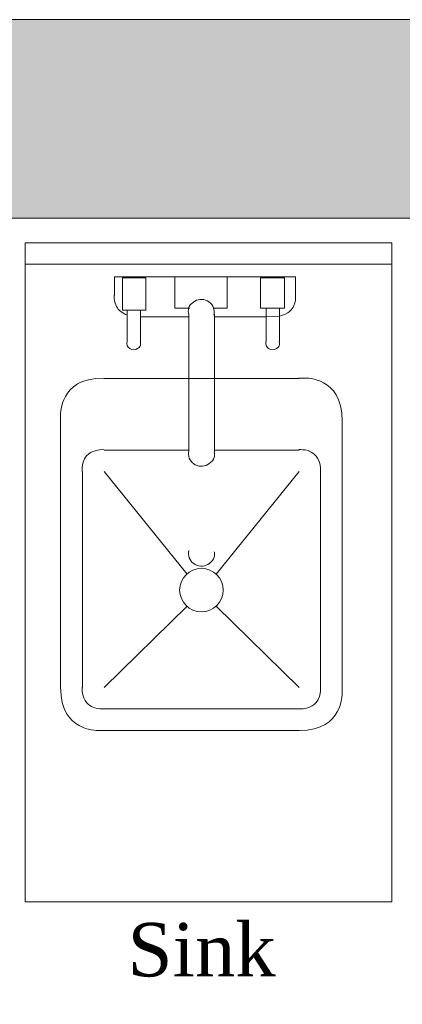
# Model space of a CAD drawing. Extents: x 3940905 to 4145695, y 925352 to 1109797.
# Tile 159 of 256: x 3951249 to 3951692, y 1100763 to 1101903. Entities that reach past the tile are written whole.
import ezdxf

# ---------------------------------------------------------------- set-up
doc = ezdxf.new("R2010")
doc.units = 0
doc.header["$LTSCALE"] = 750
doc.header["$MEASUREMENT"] = 0
for name, color, linetype, lineweight in [('CKD Equipments', 252, 'CONTINUOUS', 0), ('HATCH', 7, 'CONTINUOUS', 0), ('wall', 7, 'CONTINUOUS', 25)]:
    doc.layers.add(name, color=color, linetype=linetype, lineweight=lineweight)
doc.layers.add('TEXT', color=7, linetype='CONTINUOUS')
doc.styles.add('TXT1', font='times.ttf')

msp = doc.modelspace()

# ---------------------------------------------------------------- hatches: boundary and pattern name
at = {"layer": 'HATCH'}
h = msp.add_hatch(color=8, dxfattribs=at)
h.dxf.hatch_style = 1
h.paths.add_polyline_path([(3958692, 1101902.6), (3946097, 1101902.6), (3946097, 1087857.6), (3945967, 1087857.6), (3945967, 1073894.6), (3946130, 1073894.6), (3946130, 1067370.5), (3946587, 1067370.5), (3946587, 1071944.6), (3946587, 1074057.6), (3946197, 1074057.6), (3946197, 1087627.6), (3946322, 1087627.6), (3946322, 1101672.6), (3958692, 1101672.6)])

# ---------------------------------------------------------------- linework, layer by layer
at = {"layer": 'CKD Equipments', "color": 252, "true_color": 0x989898}
for p, q in [((3951254.9, 1101644.4), (3951254.9, 1100881.2)), ((3951679.7, 1101644.4), (3951254.9, 1101644.4)), ((3951254.9, 1101644.4), (3951254.9, 1101619.5)), ((3951679.7, 1100881.2), (3951679.7, 1101644.4)), ((3951254.9, 1101619.5), (3951679.7, 1101619.5)), ((3951254.9, 1100881.2), (3951679.7, 1100881.2))]:
    msp.add_line(p, q, dxfattribs=at)
at = {"layer": 'CKD Equipments', "color": 6, "true_color": 0xff00ff}
for p, q in [((3951358.7, 1101583.4), (3951358.7, 1101604.7)), ((3951358.7, 1101604.7), (3951568.3, 1101604.7)), ((3951358.7, 1101583.4), (3951358.7, 1101604.7)), ((3951358.7, 1101604.7), (3951568.3, 1101604.7)), ((3951358.7, 1101583.4), (3951358.7, 1101604.7)), ((3951358.7, 1101604.7), (3951568.3, 1101604.7)), ((3951358.7, 1101583.4), (3951358.7, 1101604.7)), ((3951358.7, 1101604.7), (3951568.3, 1101604.7)), ((3951367.8, 1101566.1), (3951367.8, 1101603.7)), ((3951367.8, 1101603.7), (3951394.8, 1101603.7)), ((3951367.8, 1101566.1), (3951367.8, 1101603.7)), ((3951367.8, 1101603.7), (3951394.8, 1101603.7)), ((3951367.8, 1101566.1), (3951367.8, 1101603.7)), ((3951367.8, 1101603.7), (3951394.8, 1101603.7)), ((3951367.8, 1101566.1), (3951367.8, 1101603.7)), ((3951367.8, 1101603.7), (3951394.8, 1101603.7)), ((3951394.8, 1101603.7), (3951394.8, 1101566.1)), ((3951394.8, 1101603.7), (3951394.8, 1101566.1)), ((3951394.8, 1101603.7), (3951394.8, 1101566.1)), ((3951394.8, 1101603.7), (3951394.8, 1101566.1)), ((3951428.4, 1101568.6), (3951428.4, 1101604.7)), ((3951428.4, 1101604.7), (3951488.9, 1101604.7)), ((3951428.4, 1101568.6), (3951428.4, 1101604.7)), ((3951428.4, 1101604.7), (3951488.9, 1101604.7)), ((3951428.4, 1101568.6), (3951428.4, 1101604.7)), ((3951428.4, 1101604.7), (3951488.9, 1101604.7)), ((3951428.4, 1101568.6), (3951428.4, 1101604.7)), ((3951428.4, 1101604.7), (3951488.9, 1101604.7)), ((3951488.9, 1101604.7), (3951488.9, 1101568.6)), ((3951488.9, 1101604.7), (3951488.9, 1101568.6)), ((3951488.9, 1101604.7), (3951488.9, 1101568.6)), ((3951488.9, 1101604.7), (3951488.9, 1101568.6)), ((3951527.6, 1101568.6), (3951527.6, 1101603.7)), ((3951527.6, 1101603.7), (3951555.6, 1101603.7)), ((3951527.6, 1101568.6), (3951527.6, 1101603.7)), ((3951527.6, 1101603.7), (3951555.6, 1101603.7)), ((3951527.6, 1101568.6), (3951527.6, 1101603.7)), ((3951527.6, 1101603.7), (3951555.6, 1101603.7)), ((3951527.6, 1101568.6), (3951527.6, 1101603.7)), ((3951527.6, 1101603.7), (3951555.6, 1101603.7)), ((3951555.6, 1101603.7), (3951555.6, 1101568.6)), ((3951555.6, 1101603.7), (3951555.6, 1101568.6)), ((3951555.6, 1101603.7), (3951555.6, 1101568.6)), ((3951555.6, 1101603.7), (3951555.6, 1101568.6)), ((3951568.3, 1101604.7), (3951568.3, 1101583.4)), ((3951568.3, 1101604.7), (3951568.3, 1101583.4)), ((3951568.3, 1101604.7), (3951568.3, 1101583.4)), ((3951568.3, 1101604.7), (3951568.3, 1101583.4)), ((3951394.8, 1101566.1), (3951367.8, 1101566.1)), ((3951394.8, 1101566.1), (3951367.8, 1101566.1)), ((3951394.8, 1101566.1), (3951367.8, 1101566.1)), ((3951394.8, 1101566.1), (3951367.8, 1101566.1)), ((3951373.4, 1101529.9), (3951373.4, 1101566.1)), ((3951373.4, 1101529.9), (3951373.4, 1101566.1)), ((3951373.4, 1101529.9), (3951373.4, 1101566.1)), ((3951373.4, 1101529.9), (3951373.4, 1101566.1)), ((3951388.7, 1101566.1), (3951388.7, 1101529.9)), ((3951388.7, 1101566.1), (3951388.7, 1101529.9)), ((3951388.7, 1101566.1), (3951388.7, 1101529.9)), ((3951388.7, 1101566.1), (3951388.7, 1101529.9)), ((3951445.7, 1101568.6), (3951428.4, 1101568.6)), ((3951445.7, 1101568.6), (3951428.4, 1101568.6)), ((3951445.7, 1101568.6), (3951428.4, 1101568.6)), ((3951445.7, 1101568.6), (3951428.4, 1101568.6)), ((3951488.9, 1101568.6), (3951473.7, 1101568.6)), ((3951488.9, 1101568.6), (3951473.7, 1101568.6)), ((3951488.9, 1101568.6), (3951473.7, 1101568.6)), ((3951488.9, 1101568.6), (3951473.7, 1101568.6)), ((3951555.6, 1101568.6), (3951527.6, 1101568.6)), ((3951555.6, 1101568.6), (3951527.6, 1101568.6)), ((3951555.6, 1101568.6), (3951527.6, 1101568.6)), ((3951555.6, 1101568.6), (3951527.6, 1101568.6)), ((3951534.2, 1101529.9), (3951534.2, 1101568.6)), ((3951534.2, 1101529.9), (3951534.2, 1101568.6)), ((3951534.2, 1101529.9), (3951534.2, 1101568.6)), ((3951534.2, 1101529.9), (3951534.2, 1101568.6)), ((3951549.5, 1101529.9), (3951549.5, 1101568.6)), ((3951444.7, 1101558.4), (3951388.7, 1101558.4)), ((3951444.7, 1101558.4), (3951388.7, 1101558.4)), ((3951444.7, 1101558.4), (3951388.7, 1101558.4)), ((3951444.7, 1101558.4), (3951388.7, 1101558.4)), ((3951444.7, 1101562), (3951444.7, 1101403.2)), ((3951444.7, 1101562), (3951444.7, 1101403.2)), ((3951444.7, 1101562), (3951444.7, 1101403.2)), ((3951444.7, 1101562), (3951444.7, 1101403.2)), ((3951474.2, 1101402.2), (3951474.2, 1101561.5)), ((3951474.2, 1101402.2), (3951474.2, 1101561.5)), ((3951474.2, 1101402.2), (3951474.2, 1101561.5)), ((3951474.2, 1101402.2), (3951474.2, 1101561.5)), ((3951534.2, 1101558.4), (3951474.2, 1101558.4)), ((3951534.2, 1101558.4), (3951474.2, 1101558.4)), ((3951534.2, 1101558.4), (3951474.2, 1101558.4)), ((3951534.2, 1101558.4), (3951474.2, 1101558.4)), ((3951549.5, 1101558.9), (3951534.2, 1101558.4))]:
    msp.add_line(p, q, dxfattribs=at)
at = {"layer": 'CKD Equipments', "color": 4, "true_color": 0x00ffff}
for p, q in [((3951572.4, 1101487.2), (3951346.5, 1101487.2)), ((3951572.4, 1101487.2), (3951346.5, 1101487.2)), ((3951572.4, 1101487.2), (3951346.5, 1101487.2)), ((3951572.4, 1101487.2), (3951346.5, 1101487.2)), ((3951296.1, 1101437.6), (3951296.1, 1101129.8)), ((3951622.2, 1101129.5), (3951622.2, 1101437.3)), ((3951622.2, 1101129.5), (3951622.2, 1101437.3)), ((3951622.2, 1101129.5), (3951622.2, 1101437.3)), ((3951622.2, 1101129.5), (3951622.2, 1101437.3)), ((3951444.7, 1101404.3), (3951346.5, 1101404.3)), ((3951444.7, 1101404.3), (3951346.5, 1101404.3)), ((3951444.7, 1101404.3), (3951346.5, 1101404.3)), ((3951444.7, 1101404.3), (3951346.5, 1101404.3)), ((3951572.4, 1101404.3), (3951474.2, 1101404.3)), ((3951572.4, 1101404.3), (3951474.2, 1101404.3)), ((3951572.4, 1101404.3), (3951474.2, 1101404.3)), ((3951572.4, 1101404.3), (3951474.2, 1101404.3)), ((3951321.5, 1101379.3), (3951321.5, 1101129.5)), ((3951321.5, 1101379.3), (3951321.5, 1101129.5)), ((3951321.5, 1101379.3), (3951321.5, 1101129.5)), ((3951321.5, 1101379.3), (3951321.5, 1101129.5)), ((3951442.6, 1101260.8), (3951346.5, 1101379.3)), ((3951442.6, 1101260.8), (3951346.5, 1101379.3)), ((3951442.6, 1101260.8), (3951346.5, 1101379.3)), ((3951442.6, 1101260.8), (3951346.5, 1101379.3)), ((3951476.2, 1101260.8), (3951572.4, 1101379.3)), ((3951476.2, 1101260.8), (3951572.4, 1101379.3)), ((3951476.2, 1101260.8), (3951572.4, 1101379.3)), ((3951476.2, 1101260.8), (3951572.4, 1101379.3)), ((3951597.3, 1101129.5), (3951597.3, 1101379.3)), ((3951597.3, 1101129.5), (3951597.3, 1101379.3)), ((3951597.3, 1101129.5), (3951597.3, 1101379.3)), ((3951597.3, 1101129.5), (3951597.3, 1101379.3)), ((3951346.5, 1101129.5), (3951442.6, 1101223.6)), ((3951346.5, 1101129.5), (3951442.6, 1101223.6)), ((3951346.5, 1101129.5), (3951442.6, 1101223.6)), ((3951346.5, 1101129.5), (3951442.6, 1101223.6)), ((3951572.4, 1101129.5), (3951476.2, 1101223.6)), ((3951572.4, 1101129.5), (3951476.2, 1101223.6)), ((3951572.4, 1101129.5), (3951476.2, 1101223.6)), ((3951572.4, 1101129.5), (3951476.2, 1101223.6)), ((3951346.5, 1101104.6), (3951572.4, 1101104.6)), ((3951346.5, 1101104.6), (3951572.4, 1101104.6)), ((3951346.5, 1101104.6), (3951572.4, 1101104.6)), ((3951346.5, 1101104.6), (3951572.4, 1101104.6)), ((3951346.5, 1101079.6), (3951572.4, 1101079.6)), ((3951346.5, 1101079.6), (3951572.4, 1101079.6)), ((3951346.5, 1101079.6), (3951572.4, 1101079.6)), ((3951346.5, 1101079.6), (3951572.4, 1101079.6))]:
    msp.add_line(p, q, dxfattribs=at)
msp.add_circle((3951459.2, 1101242.2), 25.2, dxfattribs=at)
msp.add_circle((3951459.2, 1101242.2), 25.2, dxfattribs=at)
msp.add_circle((3951459.2, 1101242.2), 25.2, dxfattribs=at)
msp.add_circle((3951459.2, 1101242.2), 25.2, dxfattribs=at)
at = {"layer": 'CKD Equipments', "color": 6, "true_color": 0xff00ff}
for points in [[(3951358.2, 1101583.6), (3951358.2, 1101573.7), (3951363.9, 1101564.8), (3951372.9, 1101560.7), (3951372.9, 1101560.7), (3951372.9, 1101560.7), (3951372.9, 1101560.7)], [(3951358.2, 1101583.6), (3951358.2, 1101573.7), (3951363.9, 1101564.8), (3951372.9, 1101560.7), (3951372.9, 1101560.7), (3951372.9, 1101560.7), (3951372.9, 1101560.7)], [(3951358.2, 1101583.6), (3951358.2, 1101573.7), (3951363.9, 1101564.8), (3951372.9, 1101560.7), (3951372.9, 1101560.7), (3951372.9, 1101560.7), (3951372.9, 1101560.7)], [(3951358.2, 1101583.6), (3951358.2, 1101573.7), (3951363.9, 1101564.8), (3951372.9, 1101560.7), (3951372.9, 1101560.7), (3951372.9, 1101560.7), (3951372.9, 1101560.7)], [(3951451.6, 1101576.7), (3951446.5, 1101573.8), (3951443.6, 1101568), (3951444.2, 1101562.1), (3951444.2, 1101562.1), (3951444.2, 1101562.1), (3951444.2, 1101562.1)], [(3951451.6, 1101576.7), (3951446.5, 1101573.8), (3951443.6, 1101568), (3951444.2, 1101562.1), (3951444.2, 1101562.1), (3951444.2, 1101562.1), (3951444.2, 1101562.1)], [(3951451.6, 1101576.7), (3951446.5, 1101573.8), (3951443.6, 1101568), (3951444.2, 1101562.1), (3951444.2, 1101562.1), (3951444.2, 1101562.1), (3951444.2, 1101562.1)], [(3951451.6, 1101576.7), (3951446.5, 1101573.8), (3951443.6, 1101568), (3951444.2, 1101562.1), (3951444.2, 1101562.1), (3951444.2, 1101562.1), (3951444.2, 1101562.1)], [(3951468, 1101575.9), (3951463.2, 1101579.4), (3951456.7, 1101579.7), (3951451.6, 1101576.7)], [(3951468, 1101575.9), (3951463.2, 1101579.4), (3951456.7, 1101579.7), (3951451.6, 1101576.7)], [(3951468, 1101575.9), (3951463.2, 1101579.4), (3951456.7, 1101579.7), (3951451.6, 1101576.7)], [(3951468, 1101575.9), (3951463.2, 1101579.4), (3951456.7, 1101579.7), (3951451.6, 1101576.7)], [(3951473.8, 1101560.6), (3951475.1, 1101566.4), (3951472.8, 1101572.4), (3951468, 1101575.9)], [(3951473.8, 1101560.6), (3951475.1, 1101566.4), (3951472.8, 1101572.4), (3951468, 1101575.9)], [(3951473.8, 1101560.6), (3951475.1, 1101566.4), (3951472.8, 1101572.4), (3951468, 1101575.9)], [(3951473.8, 1101560.6), (3951475.1, 1101566.4), (3951472.8, 1101572.4), (3951468, 1101575.9)], [(3951549.5, 1101559.3), (3951560.6, 1101562.2), (3951568.3, 1101572.2), (3951568.3, 1101583.6), (3951568.3, 1101583.6), (3951568.3, 1101583.6), (3951568.3, 1101583.6)], [(3951549.5, 1101559.3), (3951560.6, 1101562.2), (3951568.3, 1101572.2), (3951568.3, 1101583.6), (3951568.3, 1101583.6), (3951568.3, 1101583.6), (3951568.3, 1101583.6)], [(3951549.5, 1101559.3), (3951560.6, 1101562.2), (3951568.3, 1101572.2), (3951568.3, 1101583.6), (3951568.3, 1101583.6), (3951568.3, 1101583.6), (3951568.3, 1101583.6)], [(3951549.5, 1101559.3), (3951560.6, 1101562.2), (3951568.3, 1101572.2), (3951568.3, 1101583.6), (3951568.3, 1101583.6), (3951568.3, 1101583.6), (3951568.3, 1101583.6)], [(3951373.2, 1101530.1), (3951372.3, 1101526.9), (3951373.6, 1101523.6), (3951376.3, 1101521.7)], [(3951373.2, 1101530.1), (3951372.3, 1101526.9), (3951373.6, 1101523.6), (3951376.3, 1101521.7)], [(3951373.2, 1101530.1), (3951372.3, 1101526.9), (3951373.6, 1101523.6), (3951376.3, 1101521.7)], [(3951373.2, 1101530.1), (3951372.3, 1101526.9), (3951373.6, 1101523.6), (3951376.3, 1101521.7)], [(3951385.3, 1101521.7), (3951388, 1101523.6), (3951389.3, 1101526.9), (3951388.4, 1101530.1), (3951388.4, 1101530.1), (3951388.4, 1101530.1), (3951388.4, 1101530.1)], [(3951385.3, 1101521.7), (3951388, 1101523.6), (3951389.3, 1101526.9), (3951388.4, 1101530.1), (3951388.4, 1101530.1), (3951388.4, 1101530.1), (3951388.4, 1101530.1)], [(3951385.3, 1101521.7), (3951388, 1101523.6), (3951389.3, 1101526.9), (3951388.4, 1101530.1), (3951388.4, 1101530.1), (3951388.4, 1101530.1), (3951388.4, 1101530.1)], [(3951385.3, 1101521.7), (3951388, 1101523.6), (3951389.3, 1101526.9), (3951388.4, 1101530.1), (3951388.4, 1101530.1), (3951388.4, 1101530.1), (3951388.4, 1101530.1)], [(3951533.9, 1101530.1), (3951533.1, 1101526.9), (3951534.4, 1101523.6), (3951537.1, 1101521.7)], [(3951533.9, 1101530.1), (3951533.1, 1101526.9), (3951534.4, 1101523.6), (3951537.1, 1101521.7)], [(3951533.9, 1101530.1), (3951533.1, 1101526.9), (3951534.4, 1101523.6), (3951537.1, 1101521.7)], [(3951533.9, 1101530.1), (3951533.1, 1101526.9), (3951534.4, 1101523.6), (3951537.1, 1101521.7)], [(3951546.1, 1101521.7), (3951548.8, 1101523.6), (3951550, 1101526.9), (3951549.2, 1101530.1), (3951549.2, 1101530.1), (3951549.2, 1101530.1), (3951549.2, 1101530.1)], [(3951546.1, 1101521.7), (3951548.8, 1101523.6), (3951550, 1101526.9), (3951549.2, 1101530.1), (3951549.2, 1101530.1), (3951549.2, 1101530.1), (3951549.2, 1101530.1)], [(3951546.1, 1101521.7), (3951548.8, 1101523.6), (3951550, 1101526.9), (3951549.2, 1101530.1), (3951549.2, 1101530.1), (3951549.2, 1101530.1), (3951549.2, 1101530.1)], [(3951546.1, 1101521.7), (3951548.8, 1101523.6), (3951550, 1101526.9), (3951549.2, 1101530.1), (3951549.2, 1101530.1), (3951549.2, 1101530.1), (3951549.2, 1101530.1)], [(3951376.3, 1101521.7), (3951379, 1101519.8), (3951382.6, 1101519.8), (3951385.3, 1101521.7)], [(3951376.3, 1101521.7), (3951379, 1101519.8), (3951382.6, 1101519.8), (3951385.3, 1101521.7)], [(3951376.3, 1101521.7), (3951379, 1101519.8), (3951382.6, 1101519.8), (3951385.3, 1101521.7)], [(3951376.3, 1101521.7), (3951379, 1101519.8), (3951382.6, 1101519.8), (3951385.3, 1101521.7)], [(3951537.1, 1101521.7), (3951539.8, 1101519.8), (3951543.4, 1101519.8), (3951546.1, 1101521.7)], [(3951537.1, 1101521.7), (3951539.8, 1101519.8), (3951543.4, 1101519.8), (3951546.1, 1101521.7)], [(3951537.1, 1101521.7), (3951539.8, 1101519.8), (3951543.4, 1101519.8), (3951546.1, 1101521.7)], [(3951537.1, 1101521.7), (3951539.8, 1101519.8), (3951543.4, 1101519.8), (3951546.1, 1101521.7)], [(3951444.5, 1101403.6), (3951443.2, 1101397.8), (3951445.5, 1101391.8), (3951450.3, 1101388.3)], [(3951466.7, 1101387.5), (3951471.8, 1101390.5), (3951474.7, 1101396.2), (3951474.1, 1101402.1), (3951474.1, 1101402.1), (3951474.1, 1101402.1), (3951474.1, 1101402.1)], [(3951450.3, 1101388.3), (3951455.1, 1101384.8), (3951461.6, 1101384.5), (3951466.7, 1101387.5)]]:
    msp.add_open_spline(points, degree=3, dxfattribs=at)
at = {"layer": 'CKD Equipments', "color": 4, "true_color": 0x00ffff}
for points in [[(3951346.2, 1101487.7), (3951318.5, 1101487.7), (3951296.1, 1101465.3), (3951296.1, 1101437.6), (3951296.1, 1101437.6), (3951296.1, 1101437.6), (3951296.1, 1101437.6)], [(3951346.2, 1101487.7), (3951318.5, 1101487.7), (3951296.1, 1101465.3), (3951296.1, 1101437.6), (3951296.1, 1101437.6), (3951296.1, 1101437.6), (3951296.1, 1101437.6)], [(3951346.2, 1101487.7), (3951318.5, 1101487.7), (3951296.1, 1101465.3), (3951296.1, 1101437.6), (3951296.1, 1101437.6), (3951296.1, 1101437.6), (3951296.1, 1101437.6)], [(3951346.2, 1101487.7), (3951318.5, 1101487.7), (3951296.1, 1101465.3), (3951296.1, 1101437.6), (3951296.1, 1101437.6), (3951296.1, 1101437.6), (3951296.1, 1101437.6)], [(3951622.2, 1101437.6), (3951622.2, 1101465.3), (3951599.8, 1101487.7), (3951572.1, 1101487.7), (3951572.1, 1101487.7), (3951572.1, 1101487.7), (3951572.1, 1101487.7)], [(3951622.2, 1101437.6), (3951622.2, 1101465.3), (3951599.8, 1101487.7), (3951572.1, 1101487.7), (3951572.1, 1101487.7), (3951572.1, 1101487.7), (3951572.1, 1101487.7)], [(3951622.2, 1101437.6), (3951622.2, 1101465.3), (3951599.8, 1101487.7), (3951572.1, 1101487.7), (3951572.1, 1101487.7), (3951572.1, 1101487.7), (3951572.1, 1101487.7)], [(3951622.2, 1101437.6), (3951622.2, 1101465.3), (3951599.8, 1101487.7), (3951572.1, 1101487.7), (3951572.1, 1101487.7), (3951572.1, 1101487.7), (3951572.1, 1101487.7)], [(3951346.2, 1101404.8), (3951332.3, 1101404.8), (3951321, 1101393.5), (3951321, 1101379.6), (3951321, 1101379.6), (3951321, 1101379.6), (3951321, 1101379.6)], [(3951346.2, 1101404.8), (3951332.3, 1101404.8), (3951321, 1101393.5), (3951321, 1101379.6), (3951321, 1101379.6), (3951321, 1101379.6), (3951321, 1101379.6)], [(3951346.2, 1101404.8), (3951332.3, 1101404.8), (3951321, 1101393.5), (3951321, 1101379.6), (3951321, 1101379.6), (3951321, 1101379.6), (3951321, 1101379.6)], [(3951346.2, 1101404.8), (3951332.3, 1101404.8), (3951321, 1101393.5), (3951321, 1101379.6), (3951321, 1101379.6), (3951321, 1101379.6), (3951321, 1101379.6)], [(3951597.3, 1101379.6), (3951597.3, 1101393.5), (3951586, 1101404.8), (3951572.1, 1101404.8), (3951572.1, 1101404.8), (3951572.1, 1101404.8), (3951572.1, 1101404.8)], [(3951597.3, 1101379.6), (3951597.3, 1101393.5), (3951586, 1101404.8), (3951572.1, 1101404.8), (3951572.1, 1101404.8), (3951572.1, 1101404.8), (3951572.1, 1101404.8)], [(3951597.3, 1101379.6), (3951597.3, 1101393.5), (3951586, 1101404.8), (3951572.1, 1101404.8), (3951572.1, 1101404.8), (3951572.1, 1101404.8), (3951572.1, 1101404.8)], [(3951597.3, 1101379.6), (3951597.3, 1101393.5), (3951586, 1101404.8), (3951572.1, 1101404.8), (3951572.1, 1101404.8), (3951572.1, 1101404.8), (3951572.1, 1101404.8)], [(3951296.1, 1101129.8), (3951296.1, 1101102.1), (3951318.5, 1101079.6), (3951346.2, 1101079.6), (3951346.2, 1101079.6), (3951346.2, 1101079.6), (3951346.2, 1101079.6)], [(3951296.1, 1101129.8), (3951296.1, 1101102.1), (3951318.5, 1101079.6), (3951346.2, 1101079.6), (3951346.2, 1101079.6), (3951346.2, 1101079.6), (3951346.2, 1101079.6)], [(3951296.1, 1101129.8), (3951296.1, 1101102.1), (3951318.5, 1101079.6), (3951346.2, 1101079.6), (3951346.2, 1101079.6), (3951346.2, 1101079.6), (3951346.2, 1101079.6)], [(3951296.1, 1101129.8), (3951296.1, 1101102.1), (3951318.5, 1101079.6), (3951346.2, 1101079.6), (3951346.2, 1101079.6), (3951346.2, 1101079.6), (3951346.2, 1101079.6)], [(3951321, 1101129.8), (3951321, 1101115.8), (3951332.3, 1101104.6), (3951346.2, 1101104.6), (3951346.2, 1101104.6), (3951346.2, 1101104.6), (3951346.2, 1101104.6)], [(3951321, 1101129.8), (3951321, 1101115.8), (3951332.3, 1101104.6), (3951346.2, 1101104.6), (3951346.2, 1101104.6), (3951346.2, 1101104.6), (3951346.2, 1101104.6)], [(3951321, 1101129.8), (3951321, 1101115.8), (3951332.3, 1101104.6), (3951346.2, 1101104.6), (3951346.2, 1101104.6), (3951346.2, 1101104.6), (3951346.2, 1101104.6)], [(3951321, 1101129.8), (3951321, 1101115.8), (3951332.3, 1101104.6), (3951346.2, 1101104.6), (3951346.2, 1101104.6), (3951346.2, 1101104.6), (3951346.2, 1101104.6)], [(3951572.1, 1101079.6), (3951599.8, 1101079.6), (3951622.2, 1101102.1), (3951622.2, 1101129.8), (3951622.2, 1101129.8), (3951622.2, 1101129.8), (3951622.2, 1101129.8)], [(3951572.1, 1101104.6), (3951586, 1101104.6), (3951597.3, 1101115.8), (3951597.3, 1101129.8), (3951597.3, 1101129.8), (3951597.3, 1101129.8), (3951597.3, 1101129.8)], [(3951572.1, 1101079.6), (3951599.8, 1101079.6), (3951622.2, 1101102.1), (3951622.2, 1101129.8), (3951622.2, 1101129.8), (3951622.2, 1101129.8), (3951622.2, 1101129.8)], [(3951572.1, 1101104.6), (3951586, 1101104.6), (3951597.3, 1101115.8), (3951597.3, 1101129.8), (3951597.3, 1101129.8), (3951597.3, 1101129.8), (3951597.3, 1101129.8)], [(3951572.1, 1101079.6), (3951599.8, 1101079.6), (3951622.2, 1101102.1), (3951622.2, 1101129.8), (3951622.2, 1101129.8), (3951622.2, 1101129.8), (3951622.2, 1101129.8)], [(3951572.1, 1101104.6), (3951586, 1101104.6), (3951597.3, 1101115.8), (3951597.3, 1101129.8), (3951597.3, 1101129.8), (3951597.3, 1101129.8), (3951597.3, 1101129.8)], [(3951572.1, 1101079.6), (3951599.8, 1101079.6), (3951622.2, 1101102.1), (3951622.2, 1101129.8), (3951622.2, 1101129.8), (3951622.2, 1101129.8), (3951622.2, 1101129.8)], [(3951572.1, 1101104.6), (3951586, 1101104.6), (3951597.3, 1101115.8), (3951597.3, 1101129.8), (3951597.3, 1101129.8), (3951597.3, 1101129.8), (3951597.3, 1101129.8)]]:
    msp.add_open_spline(points, degree=3, dxfattribs=at)
at = {"layer": 'CKD Equipments', "color": 252, "true_color": 0x989898}
for points in [[(3951444.5, 1101288.1), (3951443.2, 1101282.3), (3951445.5, 1101276.3), (3951450.3, 1101272.8)], [(3951444.5, 1101288.1), (3951443.2, 1101282.3), (3951445.5, 1101276.3), (3951450.3, 1101272.8)], [(3951444.5, 1101288.1), (3951443.2, 1101282.3), (3951445.5, 1101276.3), (3951450.3, 1101272.8)], [(3951466.7, 1101272), (3951471.8, 1101275), (3951474.7, 1101280.7), (3951474.1, 1101286.6), (3951474.1, 1101286.6), (3951474.1, 1101286.6), (3951474.1, 1101286.6)], [(3951466.7, 1101272), (3951471.8, 1101275), (3951474.7, 1101280.7), (3951474.1, 1101286.6), (3951474.1, 1101286.6), (3951474.1, 1101286.6), (3951474.1, 1101286.6)], [(3951466.7, 1101272), (3951471.8, 1101275), (3951474.7, 1101280.7), (3951474.1, 1101286.6), (3951474.1, 1101286.6), (3951474.1, 1101286.6), (3951474.1, 1101286.6)], [(3951450.3, 1101272.8), (3951455.1, 1101269.3), (3951461.6, 1101269), (3951466.7, 1101272)], [(3951450.3, 1101272.8), (3951455.1, 1101269.3), (3951461.6, 1101269), (3951466.7, 1101272)], [(3951450.3, 1101272.8), (3951455.1, 1101269.3), (3951461.6, 1101269), (3951466.7, 1101272)]]:
    msp.add_open_spline(points, degree=3, dxfattribs=at)
at = {"layer": 'wall', "lineweight": 0, "ltscale": 2}
msp.add_lwpolyline([(3958692, 1101902.6), (3946097, 1101902.6), (3946097, 1087857.6), (3945967, 1087857.6), (3945967, 1073894.6), (3946130, 1073894.6), (3946130, 1067370.5), (3946587, 1067370.5), (3946587, 1074057.6), (3946197, 1074057.6), (3946197, 1087627.6), (3946322, 1087627.6), (3946322, 1101672.6), (3958692, 1101672.6)], close=True, dxfattribs=at)

# ---------------------------------------------------------------- texts
at = {"layer": 'TEXT', "insert": (3950857.5, 1100856.9), "char_height": 61.96, "width": 1204.096, "attachment_point": 1, "style": 'TXT1'}
msp.add_mtext('\\pxqc;Sink', dxfattribs=at)

doc.saveas('drawing.dxf')
